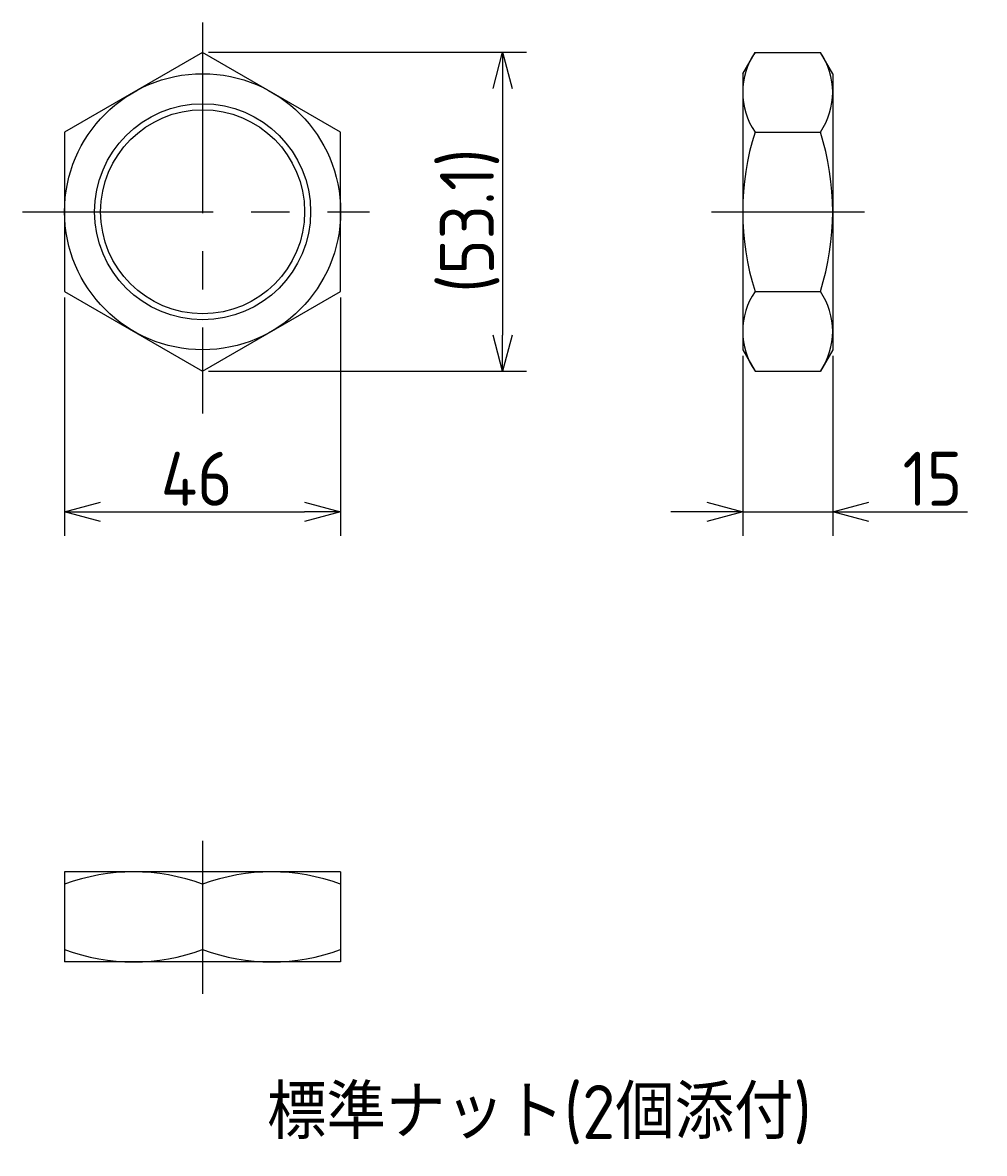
# Model space of a CAD drawing. Extents: x -60 to 460, y 53 to 266.
# Tile 1 of 3: x -60 to 100, y 53 to 242. Entities that reach past the tile are written whole.
import ezdxf

# ---------------------------------------------------------------- set-up
doc = ezdxf.new("R2010")
doc.units = 0
doc.header["$PDMODE"] = 3
doc.header["$PDSIZE"] = 2
doc.linetypes.add('CENTER', pattern=[50.8, 31.75, -6.35, 6.35, -6.35])
doc.layers.get('0').update_dxf_attribs({"linetype": 'CONTINUOUS'})
doc.layers.get('DEFPOINTS').update_dxf_attribs({"linetype": 'CONTINUOUS'})
doc.layers.add('図形', color=7, linetype='CONTINUOUS')
doc.layers.add('寸法_文字', color=3, linetype='CONTINUOUS')
doc.layers.get('0').off()
doc.styles.add('DIMENSION', font='isocp.shx', dxfattribs={"bigfont": 'bigfont.shx'})
doc.dimstyles.get("Standard").update_dxf_attribs({"dimtxt": 0.18, "dimasz": 0.18, "dimexe": 0.18, "dimexo": 0.0625, "dimgap": 0.09, "dimtad": 0, "dimtih": 1, "dimtoh": 1, "dimzin": 0, "dimcen": 0.09, "dimazin": 3, "dimtfac": 1, "dimtofl": 0, "dimtmove": 0, "dimatfit": 3})

# ---------------------------------------------------------------- blocks, each defined once
blk = doc.blocks.new('_OPEN30')
at = {"color": 0, "linetype": 'BYBLOCK'}
for p, q in [((-1, 0.268), (0, 0)), ((0, 0), (-1, -0.268)), ((0, 0), (-1, 0))]:
    blk.add_line(p, q, dxfattribs=at)
blk = doc.blocks.new('*U4')
at = {"layer": '寸法_文字', "color": 3, "style": 'DIMENSION'}
blk.add_text('46', height=9, dxfattribs=at).set_placement((-36.97, 161))
blk = doc.blocks.new('*D3')
at = {"layer": 'DEFPOINTS', "color": 0}
for p in [(-53, 196.72), (-7, 196.72), (-7, 160)]:
    blk.add_point(p, dxfattribs=at)
at = {"layer": '寸法_文字', "color": 3}
for p, q in [((-53, 195.72), (-53, 156)), ((-7, 195.72), (-7, 156)), ((-47, 160), (-13, 160))]:
    blk.add_line(p, q, dxfattribs=at)
at = {"layer": '寸法_文字'}
blk.add_blockref('*U4', (0, 0), dxfattribs=at)
at = {"layer": '寸法_文字', "color": 3, "xscale": 6, "yscale": 6, "zscale": 6, "rotation": 180}
blk.add_blockref('_OPEN30', (-53, 160), dxfattribs=at)
at = {"layer": '寸法_文字', "color": 3, "xscale": 6, "yscale": 6, "zscale": 6}
blk.add_blockref('_OPEN30', (-7, 160), dxfattribs=at)
blk = doc.blocks.new('*U6')
at = {"layer": '寸法_文字', "color": 3, "style": 'DIMENSION'}
blk.add_text('(53.1)', height=9, rotation=90, dxfattribs=at).set_placement((18.55, 196.5))
blk = doc.blocks.new('*D5')
at = {"layer": 'DEFPOINTS', "color": 0}
for p in [(-30, 236.56), (-30, 183.44), (20, 183.44)]:
    blk.add_point(p, dxfattribs=at)
at = {"layer": '寸法_文字', "color": 3}
for p, q in [((-29, 236.56), (24, 236.56)), ((20, 230.56), (20, 189.44)), ((-29, 183.44), (24, 183.44))]:
    blk.add_line(p, q, dxfattribs=at)
at = {"layer": '寸法_文字', "color": 3, "xscale": 6, "yscale": 6, "zscale": 6}
for p, rotation in [((20, 236.56), 90), ((20, 183.44), 270)]:
    blk.add_blockref('_OPEN30', p, dxfattribs=dict(at, rotation=rotation))
at = {"layer": '寸法_文字'}
blk.add_blockref('*U6', (0, 0), dxfattribs=at)
blk = doc.blocks.new('*U8')
at = {"layer": '寸法_文字', "color": 3, "style": 'DIMENSION'}
blk.add_text('15', height=9, dxfattribs=at).set_placement((86.65, 161))
blk = doc.blocks.new('*D7')
at = {"layer": 'DEFPOINTS', "color": 0}
for p in [(60, 187), (75, 187), (75, 160)]:
    blk.add_point(p, dxfattribs=at)
at = {"layer": '寸法_文字', "color": 3}
for p, q in [((60, 186), (60, 156)), ((75, 186), (75, 156)), ((54, 160), (48, 160)), ((60, 160), (75, 160)), ((81, 160), (97.47, 160))]:
    blk.add_line(p, q, dxfattribs=at)
at = {"layer": '寸法_文字'}
blk.add_blockref('*U8', (0, 0), dxfattribs=at)
at = {"layer": '寸法_文字', "color": 3, "xscale": 6, "yscale": 6, "zscale": 6}
blk.add_blockref('_OPEN30', (60, 160), dxfattribs=at)
at = {"layer": '寸法_文字', "color": 3, "xscale": 6, "yscale": 6, "zscale": 6, "rotation": 180}
blk.add_blockref('_OPEN30', (75, 160), dxfattribs=at)
blk = doc.blocks.new('*U29')
at = {"layer": '寸法_文字', "style": 'DIMENSION'}
blk.add_text('標準ナット(2個添付)', height=9, dxfattribs=at).set_placement((-19.27, 55.5))

msp = doc.modelspace()

# ---------------------------------------------------------------- linework, layer by layer
at = {"layer": '図形', "color": 3, "linetype": 'CENTER'}
for p, q in [((-30, 241.511), (-30, 176.376)), ((-60, 210), (-2.214, 210)), ((54.81, 210), (80.314, 210)), ((-30, 105.19), (-30, 79.686))]:
    msp.add_line(p, q, dxfattribs=at)
at = {"layer": '図形'}
for p, q in [((-30, 236.558), (-53, 223.279)), ((-7, 223.279), (-30, 236.558)), ((60, 233), (62.054, 236.558)), ((62.054, 236.558), (72.946, 236.558)), ((75, 233), (72.946, 236.558)), ((60, 233), (60, 187)), ((75, 233), (75, 187)), ((-53, 223.279), (-53, 196.721)), ((-7, 196.721), (-7, 223.279)), ((62.054, 223.279), (72.946, 223.279)), ((-53, 196.721), (-30, 183.442)), ((-30, 183.442), (-7, 196.721)), ((62.054, 196.721), (72.946, 196.721)), ((60, 187), (62.054, 183.442)), ((75, 187), (72.946, 183.442)), ((62.054, 183.442), (72.946, 183.442)), ((-7, 100), (-53, 100)), ((-53, 100), (-53, 85)), ((-7, 100), (-7, 85)), ((-30, 97.946), (-30, 87.054)), ((-7, 85), (-53, 85))]:
    msp.add_line(p, q, dxfattribs=at)
for radius in [23, 17]:
    msp.add_circle((-30, 210), radius, dxfattribs=at)
at = {"layer": '図形', "color": 3}
msp.add_circle((-30, 210), 18, dxfattribs=at)
at = {"layer": '図形'}
for centre, radius, start, end in [((71.757, 229.919), 11.757, 145.61575, 214.38425), ((63.243, 229.919), 11.757, 325.61575, 34.38425), ((103.946, 210), 43.946, 162.41205, 197.58795), ((31.054, 210), 43.946, 342.41205, 17.58795), ((71.757, 190.081), 11.757, 145.61575, 214.38425), ((63.243, 190.081), 11.757, 325.61575, 34.38425), ((-41.5, 66.784), 33.216, 69.74384, 110.25616), ((-18.5, 66.784), 33.216, 69.74384, 110.25616), ((-41.5, 118.216), 33.216, 249.74384, 290.25616), ((-18.5, 118.216), 33.216, 249.74384, 290.25616)]:
    msp.add_arc(centre, radius, start, end, dxfattribs=at)

# ---------------------------------------------------------------- block references
at = {"layer": '寸法_文字'}
msp.add_blockref('*U29', (0, 0), dxfattribs=at)

# ---------------------------------------------------------------- dimensions: what is measured, and where the dimension line sits
dim = msp.add_linear_dim(base=(20, 183.442), p1=(-30, 236.558), p2=(-30, 183.442), angle=90, text='(<>)', dimstyle='Standard', override={"dimscale": 2, "dimdec": 1}, dxfattribs=at)
dim.commit()
dim.dimension.update_dxf_attribs({"geometry": '*D5', "text_midpoint": (20, 210), "dimtype": 128})
for base, p1, p2, picture, middle in [((-7, 160), (-53, 196.721), (-7, 196.721), '*D3', (-30, 160)), ((75, 160), (60, 187), (75, 187), '*D7', (92.236, 160))]:
    dim = msp.add_linear_dim(base=base, p1=p1, p2=p2, dimstyle='Standard', override={"dimscale": 2}, dxfattribs=at)
    dim.commit()
    dim.dimension.update_dxf_attribs({"geometry": picture, "text_midpoint": middle, "dimtype": 128})

doc.saveas('drawing.dxf')
